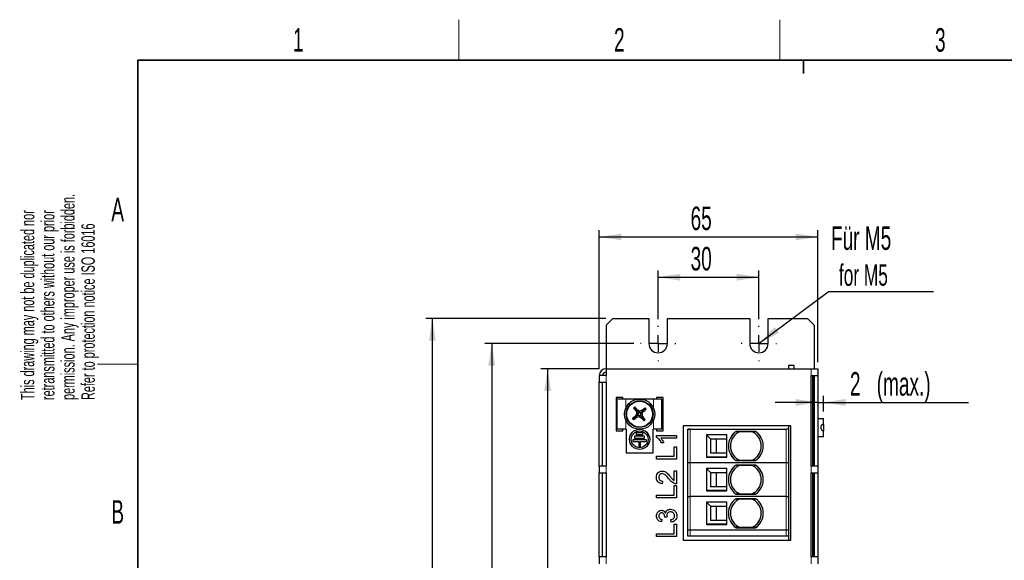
# Model space of a CAD drawing. Header units: millimetres. Extents: x 5 to 418, y 2 to 292.
# Tile 3 of 13: x 8 to 155, y 208 to 288. Entities that reach past the tile are written whole.
import ezdxf

# ---------------------------------------------------------------- set-up
doc = ezdxf.new("R2010")
doc.units = ezdxf.units.MM
doc.layers.add('SLD-0', color=7, linetype='Continuous')
doc.styles.add('SLDTEXTSTYLE0', font='TXT', dxfattribs={"width": 0.605})
doc.dimstyles.new('SLDDIMSTYLE0', dxfattribs={"dimtxt": 3.5, "dimasz": 3.302, "dimexe": 0, "dimexo": 0.0625, "dimgap": 0.875, "dimtad": 1, "dimlfac": 2, "dimrnd": 1e-09, "dimzin": 12, "dimdsep": 46, "dimtxsty": 'SLDTEXTSTYLE0', "dimsah": 1, "dimcen": 0.09, "dimadec": 0, "dimazin": 3, "dimtfac": 1, "dimtofl": 0, "dimtmove": 0, "dimatfit": 3, "dimfxl": 1, "dimfrac": 2, "dimtolj": 1, "dimtzin": 12, "dimarcsym": 0})
doc.dimstyles.new('SLDDIMSTYLE1', dxfattribs={"dimtxt": 3.5, "dimasz": 3.302, "dimexe": 0, "dimexo": 0.0625, "dimgap": 0.875, "dimtad": 1, "dimdec": 0, "dimlfac": 2, "dimrnd": 1e-09, "dimzin": 12, "dimdsep": 46, "dimtxsty": 'SLDTEXTSTYLE0', "dimsah": 1, "dimcen": 0.09, "dimadec": 0, "dimazin": 3, "dimtfac": 1, "dimtdec": 0, "dimtmove": 0, "dimatfit": 0, "dimfxl": 1, "dimfrac": 2, "dimtolj": 1, "dimtzin": 12, "dimarcsym": 0})
doc.dimstyles.new('SLDDIMSTYLE2', dxfattribs={"dimtxt": 0.18, "dimasz": 3.302, "dimexe": 0, "dimexo": 0.0625, "dimgap": 0, "dimtad": 0, "dimtih": 1, "dimtoh": 1, "dimdec": 0, "dimrnd": 1e-09, "dimzin": 0, "dimdsep": 46, "dimtxsty": 'Standard', "dimsah": 1, "dimcen": 0.09, "dimadec": 0, "dimazin": 0, "dimtfac": 3.302, "dimtdec": 0, "dimtofl": 0, "dimtmove": 0, "dimatfit": 3, "dimfxl": 1, "dimfrac": 2, "dimtolj": 1, "dimtzin": 0, "dimarcsym": 0})

# ---------------------------------------------------------------- blocks, each defined once
blk = doc.blocks.new('_D')
at = {"layer": 'SLD-0', "color": 7}
for p, q in [((99.75, 240.3), (77.62, 240.3)), ((78.62, 240.3), (78.62, 121.8)), ((99.75, 121.8), (77.62, 121.8))]:
    blk.add_line(p, q, dxfattribs=at)
for points in [[(78.62, 240.3), (78.11, 237), (79.13, 237)], [(78.62, 121.8), (79.13, 125.11), (78.11, 125.11)]]:
    blk.add_solid(points, dxfattribs=at)
at = {"layer": 'SLD-0', "color": 7, "insert": (74.11, 177.04), "char_height": 3.5, "attachment_point": 1, "rotation": 90, "style": 'SLDTEXTSTYLE0'}
blk.add_mtext('237', dxfattribs=at)
blk = doc.blocks.new('_D_1')
at = {"layer": 'SLD-0', "color": 7}
for p, q in [((95.62, 244.05), (68.8, 244.05)), ((69.8, 118.05), (69.8, 244.05)), ((95.62, 118.05), (68.8, 118.05))]:
    blk.add_line(p, q, dxfattribs=at)
for points in [[(69.8, 244.05), (69.29, 240.75), (70.3, 240.75)], [(69.8, 118.05), (70.3, 121.36), (69.29, 121.36)]]:
    blk.add_solid(points, dxfattribs=at)
at = {"layer": 'SLD-0', "color": 7, "insert": (65.28, 177.04), "char_height": 3.5, "attachment_point": 1, "rotation": 90, "style": 'SLDTEXTSTYLE0'}
blk.add_mtext('252', dxfattribs=at)
blk = doc.blocks.new('_D_2')
at = {"layer": 'SLD-0', "color": 7}
for p, q in [((103.37, 243.93), (103.37, 251.18)), ((118.37, 243.93), (118.37, 251.18)), ((103.37, 250.18), (118.37, 250.18))]:
    blk.add_line(p, q, dxfattribs=at)
for points in [[(103.37, 250.18), (106.67, 249.67), (106.67, 250.69)], [(118.37, 250.18), (115.07, 250.69), (115.07, 249.67)]]:
    blk.add_solid(points, dxfattribs=at)
at = {"layer": 'SLD-0', "color": 7, "insert": (108.2, 254.69), "char_height": 3.5, "attachment_point": 1, "style": 'SLDTEXTSTYLE0'}
blk.add_mtext('30', dxfattribs=at)
blk = doc.blocks.new('_D_3')
at = {"layer": 'SLD-0', "color": 7}
for p, q in [((94.62, 236.55), (94.62, 257.17)), ((127.12, 237.55), (127.12, 257.17)), ((94.62, 256.17), (127.12, 256.17))]:
    blk.add_line(p, q, dxfattribs=at)
for points in [[(94.62, 256.17), (97.92, 255.67), (97.92, 256.68)], [(127.12, 256.17), (123.82, 256.68), (123.82, 255.67)]]:
    blk.add_solid(points, dxfattribs=at)
at = {"layer": 'SLD-0', "color": 7, "insert": (108.2, 260.69), "char_height": 3.5, "attachment_point": 1, "style": 'SLDTEXTSTYLE0'}
blk.add_mtext('65', dxfattribs=at)
blk = doc.blocks.new('_D_4')
at = {"layer": 'SLD-0', "color": 7}
for p, q in [((94.62, 236.55), (85.94, 236.55)), ((86.94, 236.55), (86.94, 125.55)), ((94.62, 125.55), (85.94, 125.55))]:
    blk.add_line(p, q, dxfattribs=at)
for points in [[(86.94, 236.55), (86.43, 233.25), (87.45, 233.25)], [(86.94, 125.55), (87.45, 128.86), (86.43, 128.86)]]:
    blk.add_solid(points, dxfattribs=at)
at = {"layer": 'SLD-0', "color": 7, "insert": (82.43, 177.04), "char_height": 3.5, "attachment_point": 1, "rotation": 90, "style": 'SLDTEXTSTYLE0'}
blk.add_mtext('222', dxfattribs=at)
blk = doc.blocks.new('_D_5')
at = {"layer": 'SLD-0', "color": 7}
for p, q in [((127.12, 231.55), (120.77, 231.55)), ((127.12, 231.55), (127.97, 231.55)), ((127.97, 230.18), (127.97, 232.55)), ((127.97, 231.55), (149.53, 231.55))]:
    blk.add_line(p, q, dxfattribs=at)
for points in [[(127.12, 231.55), (123.82, 232.06), (123.82, 231.04)], [(127.97, 231.55), (131.27, 231.04), (131.27, 232.06)]]:
    blk.add_solid(points, dxfattribs=at)
at = {"layer": 'SLD-0', "color": 7, "char_height": 3.5, "attachment_point": 1, "style": 'SLDTEXTSTYLE0'}
for s, insert in [('2', (131.9, 236.06)), ('(max.)', (135.89, 236.06))]:
    blk.add_mtext(s, dxfattribs=dict(at, insert=insert))
blk = doc.blocks.new('SW_NOTE_0')
at = {"layer": 'SLD-0', "color": 0}
blk.add_line((15.64, 0), (0, 0), dxfattribs=at)
at = {"layer": 'SLD-0', "color": 0, "attachment_point": 1, "style": 'SLDTEXTSTYLE0'}
for s, insert, char_height in [('Für M5', (0.41, 9.76), 3.5), ('for M5', (1.6, 4.1), 3.175)]:
    blk.add_mtext(s, dxfattribs=dict(at, insert=insert, char_height=char_height))
blk = doc.blocks.new('SW_CENTERMARKSYMBOL_0')
at = {"layer": 'SLD-0', "color": 0}
for p, q in [((0, 2.5), (0, 2.625)), ((-2.5, 0), (-2.625, 0)), ((0, 0), (-1.25, 0)), ((0, 0), (0, 1.25)), ((0, 0), (0, -1.25)), ((0, 0), (1.25, 0)), ((2.5, 0), (2.625, 0)), ((0, -2.5), (0, -2.625))]:
    blk.add_line(p, q, dxfattribs=at)
blk = doc.blocks.new('SW_CENTERMARKSYMBOL_1')
at = {"layer": 'SLD-0', "color": 0}
for p, q in [((0, 2.5), (0, 2.625)), ((-2.5, 0), (-2.625, 0)), ((0, 0), (-1.25, 0)), ((0, 0), (0, 1.25)), ((0, 0), (0, -1.25)), ((0, 0), (1.25, 0)), ((2.5, 0), (2.625, 0)), ((0, -2.5), (0, -2.625))]:
    blk.add_line(p, q, dxfattribs=at)

msp = doc.modelspace()

# ---------------------------------------------------------------- linework, layer by layer
at = {"color": 7, "linetype": 'Continuous', "lineweight": 25}
for p, q in [((96.621, 244.0536), (95.621, 243.0536)), ((96.621, 244.0536), (101.996, 244.0536)), ((101.996, 244.0536), (101.996, 240.3036)), ((104.746, 240.3036), (104.746, 244.0536)), ((104.746, 244.0536), (116.996, 244.0536)), ((116.996, 244.0536), (116.996, 240.3036)), ((119.746, 240.3036), (119.746, 244.0536)), ((119.746, 244.0536), (125.571, 244.0536)), ((126.571, 243.0536), (125.571, 244.0536)), ((95.621, 243.0536), (95.621, 236.5536)), ((126.571, 243.0536), (126.571, 236.5536)), ((95.621, 236.5536), (95.621, 235.5536)), ((95.621, 236.5536), (126.121, 236.5536)), ((123.621, 237.0536), (122.771, 237.0536)), ((122.771, 237.0536), (122.771, 236.5536)), ((123.621, 236.5536), (123.621, 237.0536)), ((126.121, 236.5536), (127.121, 236.5536)), ((127.121, 236.5536), (127.121, 235.5536)), ((94.621, 235.5536), (94.621, 234.5536)), ((95.621, 235.5536), (94.621, 235.5536)), ((94.621, 234.5536), (95.621, 234.5536)), ((94.621, 222.0536), (94.621, 234.5536)), ((95.121, 222.0536), (95.121, 234.5536)), ((95.621, 234.5536), (95.621, 222.0536)), ((126.121, 222.0536), (126.121, 235.5536)), ((126.121, 235.5536), (127.121, 235.5536)), ((126.371, 222.0536), (126.371, 235.5536)), ((126.471, 222.0536), (126.471, 235.5536)), ((126.621, 222.0536), (126.621, 235.5536)), ((127.121, 235.5536), (127.121, 222.0536)), ((97.121, 232.3036), (97.121, 227.3036)), ((98.121, 232.3036), (97.121, 232.3036)), ((97.296, 227.5536), (97.296, 232.0536)), ((98.546, 232.0536), (97.296, 232.0536)), ((98.121, 232.0536), (98.121, 232.3036)), ((102.696, 232.0536), (98.546, 232.0536)), ((103.946, 232.0536), (102.696, 232.0536)), ((104.121, 232.3036), (103.121, 232.3036)), ((103.121, 232.3036), (103.121, 232.0536)), ((103.946, 227.5536), (103.946, 232.0536)), ((104.121, 227.3036), (104.121, 232.3036)), ((99.8908, 230.7021), (99.7228, 230.7195)), ((99.8908, 230.7021), (99.9081, 230.8701)), ((99.8908, 230.7021), (100.2118, 230.3071)), ((100.2118, 230.3071), (100.0855, 230.2395)), ((100.2118, 230.3071), (100.3039, 230.4169)), ((100.3148, 230.1805), (100.2118, 230.3071)), ((100.3148, 230.1805), (100.4121, 229.8663)), ((100.6024, 230.0209), (100.3148, 230.1805)), ((100.6024, 230.0209), (100.6254, 230.2442)), ((100.9165, 230.1183), (100.6024, 230.0209)), ((100.757, 229.8307), (100.9165, 230.1183)), ((100.9165, 230.1183), (101.0432, 230.2212)), ((101.0432, 230.2212), (100.9751, 230.3484)), ((101.4382, 230.5423), (101.0432, 230.2212)), ((101.0432, 230.2212), (101.1542, 230.1282)), ((101.4382, 230.5423), (101.4559, 230.7134)), ((101.4382, 230.5423), (101.61, 230.5245)), ((99.7309, 229.1547), (99.5598, 229.1724)), ((99.7309, 229.1547), (99.7132, 228.9829)), ((99.7309, 229.1547), (100.126, 229.4758)), ((100.126, 229.4758), (100.0154, 229.5684)), ((100.2526, 229.5787), (100.126, 229.4758)), ((100.126, 229.4758), (100.1943, 229.3481)), ((100.4121, 229.8663), (100.1888, 229.8894)), ((100.4121, 229.8663), (100.2526, 229.5787)), ((100.2526, 229.5787), (100.5667, 229.6761)), ((100.5667, 229.6761), (100.5435, 229.4515)), ((100.5667, 229.6761), (100.8543, 229.5165)), ((100.757, 229.8307), (100.9815, 229.8075)), ((100.8543, 229.5165), (100.757, 229.8307)), ((100.8543, 229.5165), (100.9573, 229.3899)), ((100.9573, 229.3899), (100.8636, 229.2781)), ((100.9573, 229.3899), (101.0858, 229.4587)), ((101.2783, 228.9949), (100.9573, 229.3899)), ((101.2783, 228.9949), (101.2602, 228.8199)), ((101.2783, 228.9949), (101.4533, 228.9768)), ((126.371, 229.1786), (126.471, 229.1786)), ((127.121, 229.1786), (127.971, 229.1786)), ((127.971, 228.2731), (127.971, 229.1786)), ((97.121, 227.3036), (98.121, 227.3036)), ((98.546, 227.5536), (97.296, 227.5536)), ((98.121, 227.3036), (98.121, 227.5536)), ((98.621, 227.5536), (98.546, 227.5536)), ((98.621, 227.5536), (98.621, 224.0536)), ((102.696, 227.5536), (102.621, 227.5536)), ((102.621, 224.0536), (102.621, 227.5536)), ((103.946, 227.5536), (102.696, 227.5536)), ((103.121, 227.5536), (103.121, 227.3036)), ((103.121, 227.3036), (104.121, 227.3036)), ((107.121, 228.0536), (107.121, 211.0536)), ((123.121, 228.0536), (107.121, 228.0536)), ((107.771, 227.5546), (107.771, 227.5701)), ((107.771, 227.5701), (108.121, 227.5701)), ((107.771, 222.5546), (107.771, 227.5546)), ((108.121, 227.5546), (107.771, 227.5546)), ((108.121, 227.5701), (122.421, 227.5701)), ((108.121, 227.5546), (122.421, 227.5546)), ((114.959, 227.2201), (117.8831, 227.2201)), ((117.8831, 227.2046), (114.959, 227.2046)), ((122.771, 227.5701), (122.421, 227.5701)), ((122.771, 227.5546), (122.421, 227.5546)), ((122.771, 228.0536), (122.771, 227.5701)), ((122.771, 227.5701), (122.771, 227.5546)), ((122.771, 227.5546), (122.771, 222.5546)), ((123.121, 211.0536), (123.121, 228.0536)), ((127.8811, 228.2731), (127.971, 228.2731)), ((127.971, 227.3341), (127.9175, 227.3341)), ((127.9508, 227.3007), (127.971, 227.3341)), ((127.971, 228.2731), (127.971, 227.3341)), ((127.971, 226.4286), (127.971, 227.3341)), ((99.621, 226.0036), (99.621, 225.7536)), ((101.621, 226.0036), (99.621, 226.0036)), ((99.621, 225.7536), (100.496, 225.7536)), ((101.371, 226.5036), (99.871, 226.5036)), ((99.871, 226.5036), (99.871, 226.2536)), ((99.871, 226.2536), (101.371, 226.2536)), ((101.121, 227.0036), (100.121, 227.0036)), ((100.121, 227.0036), (100.121, 226.7536)), ((100.121, 226.7536), (101.121, 226.7536)), ((100.496, 225.7536), (100.496, 225.0036)), ((100.746, 225.0036), (100.746, 225.7536)), ((100.746, 225.7536), (101.621, 225.7536)), ((101.121, 226.7536), (101.121, 227.0036)), ((101.371, 226.2536), (101.371, 226.5036)), ((101.621, 225.7536), (101.621, 226.0036)), ((103.121, 226.3637), (103.121, 226.6113)), ((103.121, 226.6113), (106.121, 226.6113)), ((106.121, 226.2267), (103.7833, 226.2267)), ((106.121, 226.6113), (106.121, 226.2267)), ((110.5937, 226.707), (110.5937, 223.4023)), ((113.571, 226.707), (110.5937, 226.707)), ((110.5937, 226.707), (111.171, 226.1296)), ((111.171, 226.1296), (113.571, 226.1296)), ((111.171, 226.1296), (111.171, 223.9946)), ((112.0264, 226.1296), (112.0264, 223.9951)), ((113.571, 223.4023), (113.571, 226.707)), ((126.471, 226.4286), (126.371, 226.4286)), ((127.971, 226.4286), (127.121, 226.4286)), ((100.496, 225.0036), (100.746, 225.0036)), ((104.2256, 225.5344), (103.871, 225.5344)), ((105.7749, 224.9574), (106.121, 224.9574)), ((105.7749, 223.5344), (105.7749, 224.9574)), ((106.121, 224.9574), (106.121, 223.1113)), ((98.621, 224.0536), (102.621, 224.0536)), ((103.121, 223.5344), (105.7749, 223.5344)), ((103.121, 223.1113), (103.121, 223.5344)), ((106.121, 223.1113), (103.121, 223.1113)), ((110.5942, 223.4028), (110.5937, 223.4023)), ((110.5937, 223.4023), (113.571, 223.4023)), ((113.571, 223.4177), (110.5942, 223.4177)), ((113.571, 223.9951), (111.1714, 223.9951)), ((117.8831, 222.9201), (114.959, 222.9201)), ((114.959, 222.9046), (117.8831, 222.9046)), ((94.621, 222.0536), (94.621, 221.0536)), ((95.621, 222.0536), (94.621, 222.0536)), ((105.7364, 221.3805), (106.121, 221.3805)), ((105.7364, 219.913), (105.7364, 221.3805)), ((106.121, 221.3805), (106.121, 219.419)), ((107.771, 217.5546), (107.771, 222.5546)), ((108.121, 222.5546), (107.771, 222.5546)), ((122.421, 222.5546), (108.121, 222.5546)), ((110.5937, 221.707), (110.5937, 218.4023)), ((113.571, 221.707), (110.5937, 221.707)), ((110.5937, 221.707), (111.171, 221.1296)), ((113.571, 218.4023), (113.571, 221.707)), ((114.959, 222.2201), (117.8831, 222.2201)), ((117.8831, 222.2046), (114.959, 222.2046)), ((122.771, 222.5546), (122.421, 222.5546)), ((122.771, 222.5546), (122.771, 217.5546)), ((127.121, 222.0536), (126.121, 222.0536)), ((127.121, 222.0536), (127.121, 221.0536)), ((94.621, 221.0536), (95.621, 221.0536)), ((94.621, 208.5536), (94.621, 221.0536)), ((95.121, 208.5536), (95.121, 221.0536)), ((95.621, 221.0536), (95.621, 208.5536)), ((104.0057, 219.8421), (103.9672, 219.4574)), ((111.171, 221.1296), (113.571, 221.1296)), ((111.171, 221.1296), (111.171, 218.9946)), ((112.0264, 221.1296), (112.0264, 218.9951)), ((126.121, 208.5536), (126.121, 221.0536)), ((126.121, 221.0536), (127.121, 221.0536)), ((126.371, 208.5536), (126.371, 221.0536)), ((126.471, 208.5536), (126.471, 221.0536)), ((126.621, 208.5536), (126.621, 221.0536)), ((127.121, 221.0536), (127.121, 208.5536)), ((105.7749, 219.1882), (106.121, 219.1882)), ((105.7749, 217.7651), (105.7749, 219.1882)), ((106.121, 219.1882), (106.121, 217.3421)), ((110.5942, 218.4028), (110.5937, 218.4023)), ((110.5937, 218.4023), (113.571, 218.4023)), ((113.571, 218.4177), (110.5942, 218.4177)), ((113.571, 218.9951), (111.1714, 218.9951)), ((103.121, 217.7651), (105.7749, 217.7651)), ((103.121, 217.3421), (103.121, 217.7651)), ((106.121, 217.3421), (103.121, 217.3421)), ((107.771, 217.5546), (108.121, 217.5546)), ((107.771, 212.5546), (107.771, 217.5546)), ((122.421, 217.5546), (108.121, 217.5546)), ((117.8831, 217.9201), (114.959, 217.9201)), ((114.959, 217.9046), (117.8831, 217.9046)), ((114.959, 217.2201), (117.8831, 217.2201)), ((117.8831, 217.2046), (114.959, 217.2046)), ((122.421, 217.5546), (122.771, 217.5546)), ((122.771, 217.5546), (122.771, 212.5546)), ((110.5937, 216.707), (110.5937, 213.4023)), ((113.571, 216.707), (110.5937, 216.707)), ((110.5937, 216.707), (111.171, 216.1296)), ((111.171, 216.1296), (113.571, 216.1296)), ((111.171, 216.1296), (111.171, 213.9946)), ((112.0264, 216.1296), (112.0264, 213.9951)), ((113.571, 213.4023), (113.571, 216.707)), ((126.471, 215.5536), (126.371, 215.5536)), ((103.9287, 214.1498), (103.8903, 213.7651)), ((104.698, 214.4538), (104.3518, 214.4935)), ((105.3133, 213.7267), (105.2749, 214.1113)), ((113.571, 213.9951), (111.1714, 213.9951)), ((105.7749, 213.419), (106.121, 213.419)), ((105.7749, 211.9959), (105.7749, 213.419)), ((106.121, 213.419), (106.121, 211.5728)), ((107.771, 211.6546), (107.771, 212.5546)), ((108.121, 212.5546), (107.771, 212.5546)), ((122.421, 212.5546), (108.121, 212.5546)), ((110.5942, 213.4028), (110.5937, 213.4023)), ((110.5937, 213.4023), (113.571, 213.4023)), ((113.571, 213.4177), (110.5942, 213.4177)), ((117.8831, 212.9201), (114.959, 212.9201)), ((114.959, 212.9046), (117.8831, 212.9046)), ((122.771, 212.5546), (122.421, 212.5546)), ((122.771, 212.5546), (122.771, 211.6546)), ((103.121, 211.9959), (105.7749, 211.9959)), ((103.121, 211.5728), (103.121, 211.9959)), ((106.121, 211.5728), (103.121, 211.5728)), ((107.121, 211.0536), (123.121, 211.0536)), ((108.121, 211.6546), (107.771, 211.6546)), ((122.421, 211.6546), (108.121, 211.6546)), ((122.771, 211.6546), (122.421, 211.6546)), ((122.771, 211.6546), (122.771, 211.0536)), ((94.621, 208.5536), (94.621, 207.5536)), ((95.621, 208.5536), (94.621, 208.5536)), ((127.121, 208.5536), (126.121, 208.5536)), ((127.121, 208.5536), (127.121, 207.5536))]:
    msp.add_line(p, q, dxfattribs=at)
at = {"color": 7, "linetype": 'Continuous', "lineweight": 18}
for p, q in [((126.121, 236.5536), (126.121, 235.5536)), ((95.621, 235.5536), (95.621, 234.5536)), ((98.546, 230.6736), (98.546, 232.0536)), ((102.696, 230.6736), (102.696, 232.0536)), ((98.546, 227.5536), (98.546, 228.9336)), ((102.696, 227.5536), (102.696, 228.9336)), ((108.121, 227.5546), (108.121, 227.5701)), ((108.121, 222.5546), (108.121, 227.5546)), ((122.421, 227.5546), (122.421, 227.5701)), ((122.421, 227.5546), (122.421, 222.5546)), ((95.621, 222.0536), (95.621, 221.0536)), ((108.121, 217.5546), (108.121, 222.5546)), ((122.421, 222.5546), (122.421, 217.5546)), ((126.121, 222.0536), (126.121, 221.0536)), ((108.121, 212.5546), (108.121, 217.5546)), ((122.421, 217.5546), (122.421, 212.5546)), ((108.121, 211.6546), (108.121, 212.5546)), ((122.421, 212.5546), (122.421, 211.6546)), ((95.621, 208.5536), (95.621, 207.5536)), ((126.121, 208.5536), (126.121, 207.5536))]:
    msp.add_line(p, q, dxfattribs=at)
at = {"color": 7, "linetype": 'Continuous', "lineweight": 25}
for centre, radius in [((100.621, 229.8036), 2.25), ((100.621, 229.8036), 2), ((100.621, 229.8036), 1.925), ((100.621, 226.0536), 1.5), ((100.621, 226.0536), 1.25)]:
    msp.add_circle(centre, radius, dxfattribs=at)
for centre, radius, start, end in [((103.371, 240.3036), 1.375, 180, 0), ((118.371, 240.3036), 1.375, 180, 0), ((95.621, 235.5536), 1, 90, 180), ((95.621, 235.5536), 0.5, 90, 180), ((117.6268, 208.8792), 28.2409, 128.85921, 129.343756), ((120.6722, 246.173), 26.0325, 216.414731, 217.738943), ((80.498, 213.5226), 26.0325, 40.464024, 41.788236), ((127.2717, 238.0686), 28.2911, 196.065488, 196.804712), ((87.082, 205.4056), 28.2911, 61.398255, 62.137479), ((108.9194, 203.0394), 28.4411, 106.220085, 106.955007), ((117.1491, 209.542), 26.3535, 126.547594, 127.860037), ((76.1265, 243.3953), 28.3267, 331.335388, 332.072085), ((84.1527, 250.1425), 26.2607, 310.346841, 311.664767), ((79.6033, 212.7221), 28.3059, 38.971318, 39.464824), ((117.0756, 209.4822), 26.3535, 130.34293, 131.655373), ((121.6387, 246.8851), 28.3059, 218.738143, 219.231649), ((84.0786, 250.0823), 26.2607, 306.538199, 307.856126), ((125.1233, 216.2087), 28.4411, 151.247959, 151.982881), ((92.3242, 256.5595), 28.3267, 286.130882, 286.867579), ((114.2648, 254.395), 28.4684, 241.18507, 241.917699), ((121.1517, 246.4388), 26.5725, 220.22627, 221.533058), ((73.7596, 221.4756), 28.4684, 16.285268, 17.017897), ((80.1398, 213.1076), 26.5725, 36.669909, 37.976697), ((83.4563, 250.9237), 28.3824, 308.850379, 309.352587), ((116.421, 225.0701), 2.6, 124.216051, 235.783949), ((116.421, 225.0546), 2.6, 124.216051, 235.783949), ((116.421, 225.0546), 2.3, 110.806948, 249.193052), ((116.421, 225.0546), 2.3, 290.806948, 69.193052), ((116.421, 225.0701), 2.6, 304.216051, 55.783949), ((116.421, 225.0546), 2.6, 304.216051, 55.783949), ((116.421, 225.0701), 2.3, 180.19224, 249.193052), ((116.421, 225.0701), 2.3, 290.806948, 359.807713), ((116.421, 220.0701), 2.6, 124.216051, 235.783949), ((116.421, 220.0546), 2.6, 124.216051, 235.783949), ((116.421, 220.0546), 2.3, 110.806948, 249.193052), ((116.421, 220.0546), 2.3, 290.806948, 69.193052), ((116.421, 220.0701), 2.6, 304.216051, 55.783949), ((116.421, 220.0546), 2.6, 304.216051, 55.783949), ((116.421, 220.0701), 2.3, 180.192238, 249.193052), ((116.421, 220.0701), 2.3, 290.806948, 359.807558), ((116.421, 215.0701), 2.6, 124.216051, 235.783949), ((116.421, 215.0546), 2.6, 124.216051, 235.783949), ((116.421, 215.0546), 2.3, 110.806948, 249.193052), ((116.421, 215.0546), 2.3, 290.806948, 69.193052), ((116.421, 215.0701), 2.6, 304.216051, 55.783949), ((116.421, 215.0546), 2.6, 304.216051, 55.783949), ((116.421, 215.0701), 2.3, 180.192445, 249.193052), ((116.421, 215.0701), 2.3, 290.806948, 359.807562)]:
    msp.add_arc(centre, radius, start, end, dxfattribs=at)
for points, knots in [([(127.971, 228.2731), (127.9664, 228.279), (127.9578, 228.2901), (127.8954, 228.2836), (127.8181, 228.2575), (127.7368, 228.21), (127.6629, 228.1399), (127.6055, 228.0462), (127.5716, 227.9308), (127.5625, 227.8128), (127.5736, 227.7), (127.6072, 227.6022), (127.6596, 227.5137), (127.7339, 227.4256), (127.819, 227.3483), (127.8964, 227.3018), (127.9234, 227.3024), (127.9349, 227.3026)], [0, 0, 0, 0, 0.10248437, 0.19115663, 0.26722302, 0.33260724, 0.39032629, 0.44470145, 0.50084081, 0.56342741, 0.61277857, 0.66172564, 0.71353188, 0.77097143, 0.85537367, 0.93861484, 1, 1, 1, 1]), ([(103.871, 225.5344), (103.7653, 225.7215), (103.5765, 226.0555), (103.2601, 226.2696), (103.121, 226.3637)], [0, 0, 0, 0, 0.56042743, 1, 1, 1, 1]), ([(103.7833, 226.2267), (103.8824, 226.1079), (104.0594, 225.8956), (104.1748, 225.6448), (104.2256, 225.5344)], [0, 0, 0, 0, 0.55967971, 1, 1, 1, 1]), ([(103.121, 220.419), (103.1302, 220.5499), (103.1484, 220.811), (103.3555, 221.1242), (103.6414, 221.3141), (103.8466, 221.3327), (103.9492, 221.3421)], [0, 0, 0, 0, 0.28050089, 0.55967434, 0.77974529, 1, 1, 1, 1]), ([(103.9492, 221.3421), (104.0924, 221.3218), (104.3796, 221.2811), (104.7953, 220.9592), (105.034, 220.6803), (105.1799, 220.5097)], [0, 0, 0, 0, 0.27869488, 0.55881963, 1, 1, 1, 1]), ([(103.9672, 219.4574), (103.8341, 219.4796), (103.5685, 219.5238), (103.2743, 219.7817), (103.1383, 220.1036), (103.1268, 220.3138), (103.121, 220.419)], [0, 0, 0, 0, 0.28021859, 0.55891312, 0.77915539, 1, 1, 1, 1]), ([(103.9528, 220.9574), (103.8761, 220.9473), (103.7225, 220.927), (103.5621, 220.7712), (103.478, 220.5912), (103.4708, 220.4708), (103.4672, 220.4106)], [0, 0, 0, 0, 0.279076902, 0.558602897, 0.779053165, 1, 1, 1, 1]), ([(103.4672, 220.4106), (103.4734, 220.3276), (103.4858, 220.1621), (103.6205, 219.9628), (103.8106, 219.8563), (103.9406, 219.8468), (104.0057, 219.8421)], [0, 0, 0, 0, 0.280349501, 0.559496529, 0.779413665, 1, 1, 1, 1]), ([(104.999, 220.151), (104.835, 220.3427), (104.6067, 220.6096), (104.2499, 220.9045), (104.0516, 220.9398), (103.9528, 220.9574)], [0, 0, 0, 0, 0.56131265, 0.78138587, 1, 1, 1, 1]), ([(105.8542, 219.4593), (105.6678, 219.5555), (105.3339, 219.7277), (105.1016, 220.0213), (104.999, 220.151)], [0, 0, 0, 0, 0.558392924, 1, 1, 1, 1]), ([(105.1799, 220.5097), (105.2742, 220.389), (105.4422, 220.1736), (105.6466, 219.9925), (105.7364, 219.913)], [0, 0, 0, 0, 0.5606123, 1, 1, 1, 1]), ([(106.121, 219.419), (106.0702, 219.4201), (105.9794, 219.422), (105.8925, 219.4479), (105.8542, 219.4593)], [0, 0, 0, 0, 0.55995634, 1, 1, 1, 1]), ([(103.121, 214.6425), (103.1329, 214.7616), (103.1567, 214.9996), (103.3418, 215.2884), (103.6032, 215.4631), (103.7902, 215.485), (103.8837, 215.4959)], [0, 0, 0, 0, 0.280199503, 0.559865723, 0.780006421, 1, 1, 1, 1]), ([(103.8837, 215.4959), (103.955, 215.4891), (104.0977, 215.4755), (104.3276, 215.3452), (104.4214, 215.1846), (104.4786, 215.0867)], [0, 0, 0, 0, 0.2804963, 0.56100335, 1, 1, 1, 1]), ([(104.4786, 215.0867), (104.5083, 215.1772), (104.5677, 215.358), (104.7682, 215.5429), (104.9952, 215.6374), (105.144, 215.6456), (105.2184, 215.6498)], [0, 0, 0, 0, 0.2798565, 0.55921194, 0.77937836, 1, 1, 1, 1]), ([(105.2184, 215.6498), (105.3613, 215.6322), (105.6473, 215.5972), (105.9586, 215.3241), (106.1352, 214.9969), (106.1514, 214.7723), (106.1595, 214.66)], [0, 0, 0, 0, 0.27941931, 0.5590204, 0.77935401, 1, 1, 1, 1]), ([(103.8903, 213.7651), (103.7736, 213.7947), (103.5407, 213.8536), (103.2814, 214.0803), (103.1404, 214.3601), (103.1275, 214.5483), (103.121, 214.6425)], [0, 0, 0, 0, 0.28027018, 0.5595223, 0.77957231, 1, 1, 1, 1]), ([(103.8963, 215.1113), (103.8304, 215.1038), (103.6987, 215.0887), (103.5546, 214.9625), (103.478, 214.8095), (103.4708, 214.7062), (103.4672, 214.6546)], [0, 0, 0, 0, 0.27946401, 0.55886912, 0.77922865, 1, 1, 1, 1]), ([(103.4672, 214.6546), (103.4736, 214.5838), (103.4864, 214.4425), (103.6072, 214.2763), (103.7662, 214.1848), (103.8745, 214.1615), (103.9287, 214.1498)], [0, 0, 0, 0, 0.28000144, 0.55913078, 0.77932005, 1, 1, 1, 1]), ([(104.356, 214.5488), (104.3492, 214.6248), (104.3356, 214.7768), (104.2397, 214.9725), (104.0774, 215.097), (103.9567, 215.1065), (103.8963, 215.1113)], [0, 0, 0, 0, 0.280690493, 0.560949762, 0.779953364, 1, 1, 1, 1]), ([(104.3518, 214.4935), (104.3529, 214.5038), (104.3549, 214.5222), (104.3557, 214.5407), (104.356, 214.5488)], [0, 0, 0, 0, 0.56000314, 1, 1, 1, 1]), ([(105.2154, 215.2651), (105.132, 215.2566), (104.9654, 215.2396), (104.7778, 215.0883), (104.6718, 214.8987), (104.662, 214.768), (104.6571, 214.7026)], [0, 0, 0, 0, 0.27979067, 0.55923153, 0.779474, 1, 1, 1, 1]), ([(104.6571, 214.7026), (104.6606, 214.6555), (104.6667, 214.5713), (104.6884, 214.4897), (104.698, 214.4538)], [0, 0, 0, 0, 0.55976295, 1, 1, 1, 1]), ([(105.8133, 214.6738), (105.8051, 214.7626), (105.7885, 214.94), (105.6254, 215.1379), (105.4238, 215.2494), (105.2849, 215.2599), (105.2154, 215.2651)], [0, 0, 0, 0, 0.27988313, 0.55899319, 0.77931899, 1, 1, 1, 1]), ([(105.2749, 214.1113), (105.3527, 214.1308), (105.508, 214.1698), (105.701, 214.2964), (105.801, 214.4845), (105.8092, 214.6106), (105.8133, 214.6738)], [0, 0, 0, 0, 0.28089917, 0.56010707, 0.77966286, 1, 1, 1, 1]), ([(106.1595, 214.66), (106.1477, 214.5292), (106.1242, 214.2678), (105.9015, 213.9647), (105.6174, 213.7781), (105.4147, 213.7438), (105.3133, 213.7267)], [0, 0, 0, 0, 0.27991054, 0.55926486, 0.77948418, 1, 1, 1, 1])]:
    msp.add_open_spline(points, degree=3, knots=knots, dxfattribs=at)
at = {"layer": 'SLD-0', "lineweight": 18}
for p, q in [((73.75, 282.5), (73.75, 288.5)), ((121.5, 282.5), (121.5, 288.5)), ((20, 237.25), (26, 237.25))]:
    msp.add_line(p, q, dxfattribs=at)
at = {"layer": 'SLD-0', "lineweight": 35}
for p, q in [((408, 282.5), (26, 282.5)), ((26, 282.5), (26, 12))]:
    msp.add_line(p, q, dxfattribs=at)
at = {"layer": 'SLD-0'}
for p, q in [((125, 280.5), (125, 282.5)), ((125, 282.5), (125, 280.5))]:
    msp.add_line(p, q, dxfattribs=at)

# ---------------------------------------------------------------- block references
at = {"layer": 'SLD-0', "color": 7}
for name, p in [('SW_NOTE_0', (128.6717, 247.9889)), ('SW_CENTERMARKSYMBOL_1', (103.371, 240.3036)), ('SW_CENTERMARKSYMBOL_0', (118.371, 240.3036))]:
    msp.add_blockref(name, p, dxfattribs=at)

# ---------------------------------------------------------------- texts
at = {"layer": 'SLD-0', "char_height": 3.5, "attachment_point": 2, "style": 'SLDTEXTSTYLE0'}
for s, insert in [('1', (49.8527, 287.243)), ('2', (97.6027, 287.243)), ('3', (145.3527, 287.243)), ('A', (22.9816, 262.0011)), ('B', (22.9816, 217.0011))]:
    msp.add_mtext(s, dxfattribs=dict(at, insert=insert))
at = {"layer": 'SLD-0', "char_height": 2, "attachment_point": 1, "rotation": 90, "style": 'SLDTEXTSTYLE0'}
for s, insert in [('permission. Any improper use is forbidden.', (14.5783, 231.9088)), ('retransmitted to others without our prior', (11.5783, 231.9088)), ('This drawing may not be duplicated nor', (8.5783, 231.9088)), ('Refer to protection notice ISO 16016', (17.5783, 231.9088))]:
    msp.add_mtext(s, dxfattribs=dict(at, insert=insert))

# ---------------------------------------------------------------- dimensions: what is measured, and where the dimension line sits
at = {"layer": 'SLD-0', "color": 7}
for base, p1, p2, picture, middle in [((127.121, 256.1745), (94.621, 235.5536), (127.121, 236.5536), '_D_3', (110.871, 256.1745)), ((118.371, 250.1814), (103.371, 242.9286), (118.371, 242.9286), '_D_2', (110.871, 250.1814))]:
    dim = msp.add_linear_dim(base=base, p1=p1, p2=p2, dimstyle='SLDDIMSTYLE0', dxfattribs=at)
    dim.commit()
    dim.dimension.update_dxf_attribs({"geometry": picture, "text_midpoint": middle, "dimtype": 160})
for base, p1, p2, picture, middle in [((69.7959, 244.0536), (96.621, 118.0536), (96.621, 244.0536), '_D_1', (69.7959, 181.0536)), ((78.621, 121.8036), (100.746, 240.3036), (100.746, 121.8036), '_D', (78.621, 181.0536)), ((86.9372, 125.5536), (95.621, 236.5536), (95.621, 125.5536), '_D_4', (86.9372, 181.0536))]:
    dim = msp.add_linear_dim(base=base, p1=p1, p2=p2, angle=90, dimstyle='SLDDIMSTYLE0', dxfattribs=at)
    dim.commit()
    dim.dimension.update_dxf_attribs({"geometry": picture, "text_midpoint": middle, "dimtype": 160})
dim = msp.add_linear_dim(base=(127.971, 231.5496), p1=(127.121, 236.5536), p2=(127.971, 229.1786), text='<> (max.)', dimstyle='SLDDIMSTYLE1', dxfattribs=at)
dim.commit()
dim.dimension.update_dxf_attribs({"geometry": '_D_5', "text_midpoint": (140.7187, 231.5496), "dimtype": 160})

# ---------------------------------------------------------------- leaders
msp.add_leader([(118.391, 240.3491), (128.6717, 247.9889)], dimstyle='SLDDIMSTYLE2', dxfattribs=at)

doc.saveas('drawing.dxf')
